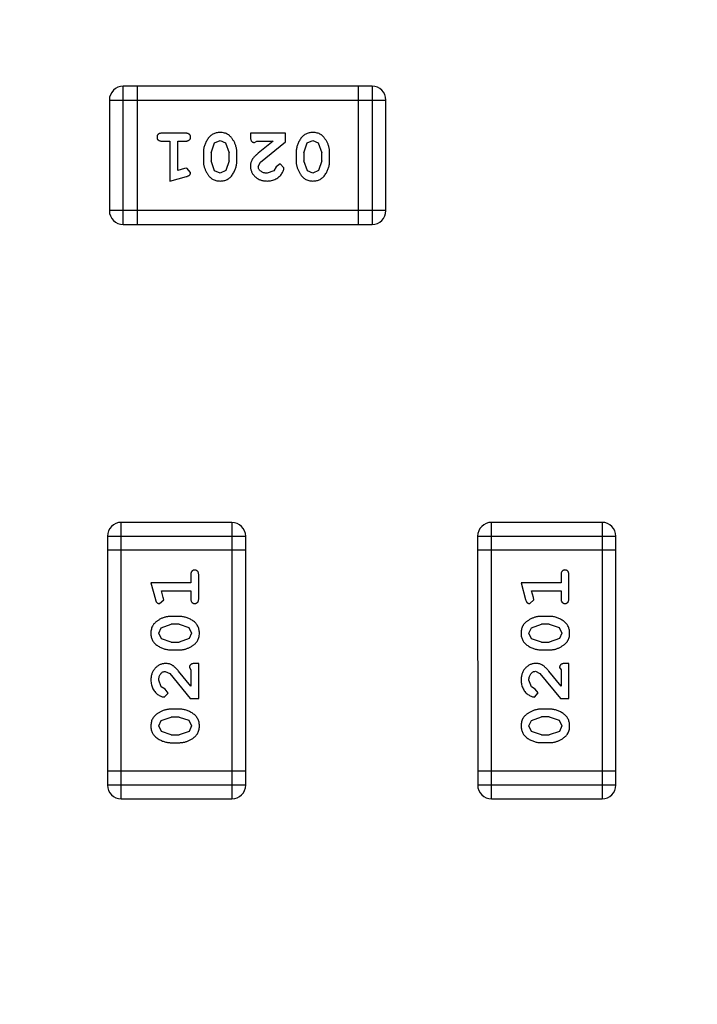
# Model space of a CAD drawing. Header units: millimetres. Extents: x -49 to 165, y -182 to -55.
# Tile 82 of 93: x 134.98 to 136.48, y -119.81 to -117.64. Entities that reach past the tile are written whole.
import ezdxf

# ---------------------------------------------------------------- set-up
doc = ezdxf.new("R2010")
doc.units = ezdxf.units.MM
doc.header["$LTSCALE"] = 1.21
doc.header["$MEASUREMENT"] = 0
doc.header["$PDMODE"] = 3
doc.header["$PDSIZE"] = 0.3125
doc.layers.get('0').update_dxf_attribs({"linetype": 'CONTINUOUS'})
doc.layers.get('DEFPOINTS').update_dxf_attribs({"linetype": 'CONTINUOUS'})
doc.layers.add('Dim', color=3, linetype='CONTINUOUS', lineweight=25)
doc.styles.get("Standard").update_dxf_attribs({"font": 'txt', "width": 0.8})
doc.dimstyles.get("Standard").update_dxf_attribs({"dimtxt": 0.15625, "dimasz": 0.1875, "dimexe": 0.125, "dimexo": 0.0625, "dimgap": 0.09, "dimtad": 0, "dimtih": 1, "dimtoh": 1, "dimzin": 4, "dimdsep": 46, "dimtxsty": 'Standard', "dimblk": '_FILLED', "dimblk1": '_FILLED', "dimblk2": '_FILLED', "dimcen": 0.09, "dimazin": 1, "dimtp": 0.01, "dimtm": 0.01, "dimtfac": 1, "dimtofl": 0, "dimtmove": 0, "dimatfit": 3, "dimldrblk": '_FILLED', "dimfxl": 1, "dimtolj": 1, "dimtzin": 4, "dimarcsym": 0})

# ---------------------------------------------------------------- blocks, each defined once
blk = doc.blocks.new('_FILLED')
at = {"color": 0, "linetype": 'ByBlock'}
blk.add_solid([(0, 0), (-1, 0.1667), (-1, -0.1667)], dxfattribs=at)
blk = doc.blocks.new('*D79')
at = {"layer": 'DEFPOINTS', "color": 0}
for p in [(103.9882, -113.9099), (95.9455, -118.3888), (95.7094, -126.5744), (123.0081, -126.5744), (150.6978, -126.5744)]:
    blk.add_point(p, dxfattribs=at)
at = {"layer": 'Dim', "color": 0, "lineweight": -2}
for p, q in [((103.9361, -113.8752), (99.3703, -110.835)), ((95.6469, -126.5744), (94.6096, -126.5744))]:
    blk.add_line(p, q, dxfattribs=at)
for start, end in [(149.38213, 160.15016), (166.19189, 176.95991)]:
    blk.add_arc((123.0081, -126.5744), 28.2735, start, end, dxfattribs=at)
at = {"layer": 'Dim', "color": 0, "lineweight": -2, "xscale": 1.5, "yscale": 1.5, "zscale": 1.5}
for p, rotation in [((99.4744, -110.9043), 57.86208909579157), ((94.7346, -126.5744), 268.4799565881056)]:
    blk.add_blockref('_FILLED', p, dxfattribs=dict(at, rotation=rotation))
at = {"layer": 'Dim', "color": 0, "insert": (95.9455, -118.3888), "char_height": 1.5, "attachment_point": 5, "rotation": 73.171}
blk.add_mtext('\\A1;34%%d', dxfattribs=at)

msp = doc.modelspace()

# ---------------------------------------------------------------- linework, layer by layer
at = {"color": 6, "linetype": 'Continuous'}
for p, q in [((135.76, -117.7864), (135.2113, -117.7865)), ((135.2113, -118.0913), (135.2113, -117.7865)), ((135.2418, -117.7865), (135.2418, -118.0913)), ((135.7295, -117.7864), (135.7295, -118.0912)), ((135.76, -117.7864), (135.76, -118.0912)), ((135.1808, -117.817), (135.7904, -117.8169)), ((135.1808, -117.817), (135.1809, -118.0608)), ((135.7905, -118.0607), (135.7904, -117.8169)), ((135.3488, -117.8901), (135.2969, -117.8901)), ((135.569, -117.8901), (135.4919, -117.8901)), ((135.4919, -117.8901), (135.4919, -117.8979)), ((135.569, -117.909), (135.569, -117.8901)), ((135.2969, -117.9074), (135.3142, -117.9074)), ((135.3142, -117.9074), (135.3142, -117.9955)), ((135.3315, -117.9074), (135.3488, -117.9074)), ((135.3315, -117.9724), (135.3315, -117.9074)), ((135.4054, -117.9334), (135.4127, -117.9116)), ((135.4127, -117.9116), (135.425, -117.9058)), ((135.425, -117.9058), (135.4371, -117.9111)), ((135.4371, -117.9111), (135.4447, -117.9334)), ((135.5006, -117.9105), (135.5061, -117.9074)), ((135.5061, -117.9074), (135.5423, -117.9074)), ((135.5423, -117.9074), (135.5087, -117.9344)), ((135.514, -117.9539), (135.569, -117.909)), ((135.6099, -117.9334), (135.6172, -117.9116)), ((135.6172, -117.9116), (135.6295, -117.9058)), ((135.6295, -117.9058), (135.6416, -117.9111)), ((135.6416, -117.9111), (135.6493, -117.9334)), ((135.3881, -117.9331), (135.3881, -117.9509)), ((135.4054, -117.9334), (135.4054, -117.9506)), ((135.4447, -117.9506), (135.4447, -117.9334)), ((135.4621, -117.9509), (135.4621, -117.9331)), ((135.5926, -117.9331), (135.5926, -117.9509)), ((135.6099, -117.9334), (135.6099, -117.9506)), ((135.6493, -117.9506), (135.6493, -117.9334)), ((135.6666, -117.9509), (135.6666, -117.9331)), ((135.413, -117.9729), (135.4054, -117.9506)), ((135.4447, -117.9506), (135.4375, -117.9724)), ((135.5093, -117.9636), (135.514, -117.9539)), ((135.5571, -117.9577), (135.5486, -117.9643)), ((135.5659, -117.9661), (135.5571, -117.9577)), ((135.6175, -117.9729), (135.6099, -117.9506)), ((135.6493, -117.9506), (135.642, -117.9724)), ((135.3465, -117.9682), (135.3315, -117.9724)), ((135.3519, -117.9672), (135.3465, -117.9682)), ((135.3598, -117.9764), (135.3519, -117.9672)), ((135.4251, -117.9782), (135.413, -117.9729)), ((135.4375, -117.9724), (135.4251, -117.9782)), ((135.5436, -117.9728), (135.5287, -117.9782)), ((135.5486, -117.9643), (135.5436, -117.9728)), ((135.6296, -117.9782), (135.6175, -117.9729)), ((135.642, -117.9724), (135.6296, -117.9782)), ((135.3142, -117.9955), (135.3508, -117.9856)), ((135.7905, -118.0607), (135.1809, -118.0608)), ((135.2113, -118.0913), (135.76, -118.0912)), ((135.4509, -118.7481), (135.2071, -118.7481)), ((135.2071, -119.3577), (135.2071, -118.7481)), ((135.4509, -118.7481), (135.451, -119.3577)), ((136.2673, -118.748), (136.0234, -118.748)), ((136.0235, -119.3576), (136.0234, -118.748)), ((136.2673, -118.748), (136.2673, -119.3576)), ((135.1766, -118.7786), (135.4814, -118.7786)), ((135.1766, -118.7786), (135.1767, -119.3272)), ((135.4815, -119.3272), (135.4814, -118.7786)), ((135.9929, -118.7785), (136.2977, -118.7785)), ((135.9929, -118.7785), (135.993, -119.3272)), ((136.2978, -119.3271), (136.2977, -118.7785)), ((135.4814, -118.809), (135.1766, -118.8091)), ((136.2977, -118.809), (135.9929, -118.809)), ((135.3605, -118.8641), (135.3605, -118.8814)), ((135.3778, -118.916), (135.3778, -118.8641)), ((136.1768, -118.864), (136.1768, -118.8813)), ((136.1941, -118.916), (136.1941, -118.864)), ((135.3605, -118.8814), (135.2724, -118.8814)), ((135.2724, -118.8814), (135.2823, -118.918)), ((136.1768, -118.8813), (136.0887, -118.8814)), ((136.0887, -118.8814), (136.0986, -118.9179)), ((135.2955, -118.8987), (135.3605, -118.8987)), ((135.2997, -118.9137), (135.2955, -118.8987)), ((135.3007, -118.9191), (135.2997, -118.9137)), ((135.3605, -118.8987), (135.3605, -118.916)), ((136.1118, -118.8987), (136.1768, -118.8987)), ((136.116, -118.9137), (136.1118, -118.8987)), ((136.117, -118.9191), (136.116, -118.9137)), ((136.1768, -118.8987), (136.1768, -118.916)), ((135.2914, -118.927), (135.3007, -118.9191)), ((136.1078, -118.927), (136.117, -118.9191)), ((135.3347, -118.9554), (135.317, -118.9554)), ((136.1511, -118.9553), (136.1333, -118.9553)), ((135.2897, -118.9924), (135.295, -118.9802)), ((135.295, -118.9802), (135.3173, -118.9727)), ((135.3345, -118.9727), (135.3173, -118.9727)), ((135.3345, -118.9727), (135.3563, -118.9799)), ((135.3563, -118.9799), (135.3621, -118.9922)), ((136.106, -118.9923), (136.1113, -118.9802)), ((136.1113, -118.9802), (136.1336, -118.9726)), ((136.1508, -118.9726), (136.1336, -118.9726)), ((136.1508, -118.9726), (136.1726, -118.9798)), ((136.1726, -118.9798), (136.1784, -118.9921)), ((135.2955, -119.0047), (135.2897, -118.9924)), ((135.3621, -118.9922), (135.3568, -119.0043)), ((136.1118, -119.0047), (136.106, -118.9923)), ((136.1784, -118.9921), (136.1731, -119.0043)), ((135.3173, -119.012), (135.2955, -119.0047)), ((135.3173, -119.012), (135.3345, -119.012)), ((135.3568, -119.0043), (135.3345, -119.012)), ((136.1336, -119.0119), (136.1118, -119.0047)), ((136.1336, -119.0119), (136.1508, -119.0119)), ((136.1731, -119.0043), (136.1508, -119.0119)), ((135.317, -119.0293), (135.3348, -119.0293)), ((136.1333, -119.0292), (136.1511, -119.0292)), ((135.3573, -119.0678), (135.3605, -119.0733)), ((135.3778, -119.0592), (135.3699, -119.0592)), ((135.3778, -119.1363), (135.3778, -119.0592)), ((136.1737, -119.0678), (136.1768, -119.0733)), ((136.1941, -119.0591), (136.1863, -119.0591)), ((136.1941, -119.1362), (136.1941, -119.0591)), ((135.3042, -119.0765), (135.3139, -119.0813)), ((135.3139, -119.0813), (135.3589, -119.1363)), ((135.3605, -119.1095), (135.3335, -119.0759)), ((135.3605, -119.0733), (135.3605, -119.1095)), ((136.1206, -119.0764), (136.1303, -119.0812)), ((136.1303, -119.0812), (136.1753, -119.1362)), ((136.1768, -119.1095), (136.1498, -119.0759)), ((136.1768, -119.0733), (136.1768, -119.1095)), ((135.2951, -119.1109), (135.2897, -119.096)), ((135.3036, -119.1158), (135.2951, -119.1109)), ((136.1114, -119.1108), (136.106, -119.0959)), ((136.1199, -119.1158), (136.1114, -119.1108)), ((135.3017, -119.1331), (135.3102, -119.1243)), ((135.3102, -119.1243), (135.3036, -119.1158)), ((136.1181, -119.1331), (136.1265, -119.1242)), ((136.1265, -119.1242), (136.1199, -119.1158)), ((135.3589, -119.1363), (135.3778, -119.1363)), ((136.1753, -119.1362), (136.1941, -119.1362)), ((135.295, -119.1847), (135.3173, -119.1772)), ((135.3348, -119.1599), (135.317, -119.1599)), ((135.3345, -119.1772), (135.3173, -119.1772)), ((135.3345, -119.1772), (135.3563, -119.1844)), ((136.1113, -119.1847), (136.1336, -119.1771)), ((136.1511, -119.1598), (136.1333, -119.1598)), ((136.1508, -119.1771), (136.1336, -119.1771)), ((136.1508, -119.1771), (136.1726, -119.1844)), ((135.2897, -119.1969), (135.295, -119.1847)), ((135.2955, -119.2092), (135.2897, -119.1969)), ((135.3563, -119.1844), (135.3621, -119.1967)), ((135.3621, -119.1967), (135.3568, -119.2089)), ((136.106, -119.1968), (136.1113, -119.1847)), ((136.1118, -119.2092), (136.106, -119.1968)), ((136.1726, -119.1844), (136.1784, -119.1966)), ((136.1784, -119.1966), (136.1731, -119.2088)), ((135.3173, -119.2165), (135.2955, -119.2092)), ((135.3173, -119.2165), (135.3345, -119.2165)), ((135.3568, -119.2089), (135.3345, -119.2165)), ((136.1336, -119.2164), (136.1118, -119.2092)), ((136.1336, -119.2164), (136.1508, -119.2164)), ((136.1731, -119.2088), (136.1508, -119.2164)), ((135.317, -119.2338), (135.3348, -119.2338)), ((136.1334, -119.2337), (136.1511, -119.2337)), ((135.4814, -119.2967), (135.1766, -119.2967)), ((136.2978, -119.2967), (135.993, -119.2967)), ((135.4815, -119.3272), (135.1767, -119.3272)), ((136.2978, -119.3271), (135.993, -119.3272)), ((135.2071, -119.3577), (135.451, -119.3577)), ((136.0235, -119.3576), (136.2673, -119.3576))]:
    msp.add_line(p, q, dxfattribs=at)
at = {"color": 7, "linetype": 'Continuous'}
msp.add_arc((123.0081, -126.5744), 24.48, 100.97933, 79.01595, dxfattribs=at)
at = {"color": 6, "linetype": 'Continuous'}
for centre, start, end in [((135.2113, -117.8169), 90.0045, 180.0045), ((135.76, -117.8169), 0.0045, 90.0045), ((135.2113, -118.0608), 180.0045, 270.0045), ((135.76, -118.0607), 270.0045, 0.0045), ((135.2071, -118.7786), 90.0045, 180.0045), ((135.4509, -118.7786), 0.0045, 90.0045), ((136.0234, -118.7785), 90.0045, 180.0045), ((136.2673, -118.7785), 0.0045, 90.0045), ((135.2071, -119.3272), 180.0045, 270.0045), ((135.451, -119.3272), 270.0045, 0.0045), ((136.0235, -119.3272), 180.0045, 270.0045), ((136.2673, -119.3271), 270.0045, 0.0045)]:
    msp.add_arc(centre, 0.0305, start, end, dxfattribs=at)
for points, knots in [([(135.2969, -117.8901), (135.296, -117.8901), (135.2943, -117.8902), (135.292, -117.8906), (135.29, -117.8913), (135.2885, -117.8924), (135.2873, -117.8938), (135.2865, -117.8953), (135.286, -117.897), (135.2859, -117.8981), (135.2859, -117.8987)], [0, 0, 0, 0, 0.169012, 0.317488, 0.445429, 0.560977, 0.67065, 0.776666, 0.88492, 1, 1, 1, 1]), ([(135.3598, -117.8987), (135.3598, -117.8981), (135.3597, -117.8969), (135.3592, -117.8953), (135.3584, -117.8938), (135.3572, -117.8924), (135.3556, -117.8913), (135.3537, -117.8906), (135.3514, -117.8902), (135.3497, -117.8901), (135.3488, -117.8901)], [0, 0, 0, 0, 0.115051, 0.223278, 0.329269, 0.437893, 0.554681, 0.682591, 0.83103, 1, 1, 1, 1]), ([(135.425, -117.8885), (135.4236, -117.8885), (135.4207, -117.8886), (135.4167, -117.8893), (135.4128, -117.8905), (135.4092, -117.8921), (135.4059, -117.8941), (135.4029, -117.8966), (135.4001, -117.8995), (135.3976, -117.9029), (135.3954, -117.9065), (135.3935, -117.9102), (135.3918, -117.9139), (135.3905, -117.9177), (135.3894, -117.9215), (135.3886, -117.9253), (135.3882, -117.9292), (135.3881, -117.9318), (135.3881, -117.9331)], [0, 0, 0, 0, 0.067217, 0.131051, 0.19272, 0.252824, 0.312745, 0.373449, 0.436041, 0.501494, 0.567761, 0.632087, 0.695096, 0.757109, 0.817993, 0.878657, 0.939311, 1, 1, 1, 1]), ([(135.4621, -117.9331), (135.462, -117.932), (135.462, -117.9299), (135.4617, -117.9267), (135.4612, -117.9236), (135.4605, -117.9205), (135.4596, -117.9175), (135.4585, -117.9145), (135.4572, -117.9115), (135.4558, -117.9086), (135.4542, -117.9059), (135.4526, -117.9034), (135.4509, -117.9011), (135.4493, -117.8989), (135.4476, -117.8971), (135.4459, -117.8954), (135.4441, -117.894), (135.4418, -117.8924), (135.4386, -117.8908), (135.4344, -117.8895), (135.4298, -117.8887), (135.4266, -117.8886), (135.425, -117.8885)], [0, 0, 0, 0, 0.049886, 0.09882, 0.148132, 0.19689, 0.246038, 0.295176, 0.345305, 0.395692, 0.445312, 0.491875, 0.535813, 0.577009, 0.616081, 0.652689, 0.687585, 0.720206, 0.785062, 0.85223, 0.923759, 1, 1, 1, 1]), ([(135.6295, -117.8885), (135.6281, -117.8885), (135.6253, -117.8886), (135.6212, -117.8893), (135.6173, -117.8904), (135.6138, -117.892), (135.6104, -117.8941), (135.6074, -117.8966), (135.6046, -117.8995), (135.6021, -117.9029), (135.5999, -117.9065), (135.598, -117.9102), (135.5963, -117.9139), (135.595, -117.9177), (135.5939, -117.9215), (135.5932, -117.9253), (135.5927, -117.9292), (135.5927, -117.9318), (135.5926, -117.9331)], [0, 0, 0, 0, 0.067217, 0.131051, 0.19272, 0.252824, 0.312745, 0.373449, 0.436041, 0.501494, 0.567761, 0.632087, 0.695096, 0.757109, 0.817993, 0.878657, 0.939311, 1, 1, 1, 1]), ([(135.6666, -117.9331), (135.6665, -117.932), (135.6665, -117.9299), (135.6662, -117.9267), (135.6657, -117.9236), (135.665, -117.9205), (135.6641, -117.9175), (135.663, -117.9145), (135.6618, -117.9115), (135.6603, -117.9086), (135.6587, -117.9059), (135.6571, -117.9033), (135.6554, -117.901), (135.6538, -117.8989), (135.6521, -117.8971), (135.6504, -117.8954), (135.6487, -117.894), (135.6463, -117.8924), (135.6431, -117.8908), (135.6389, -117.8895), (135.6343, -117.8886), (135.6312, -117.8885), (135.6295, -117.8885)], [0, 0, 0, 0, 0.049886, 0.09882, 0.148132, 0.19689, 0.246038, 0.295176, 0.345305, 0.395692, 0.445312, 0.491875, 0.535813, 0.577009, 0.616081, 0.652689, 0.687585, 0.720206, 0.785062, 0.85223, 0.923759, 1, 1, 1, 1]), ([(135.2859, -117.8987), (135.2859, -117.8994), (135.286, -117.9005), (135.2865, -117.9022), (135.2873, -117.9037), (135.2885, -117.905), (135.29, -117.9061), (135.292, -117.9069), (135.2943, -117.9073), (135.296, -117.9074), (135.2969, -117.9074)], [0, 0, 0, 0, 0.11517, 0.223509, 0.328254, 0.438012, 0.553651, 0.682263, 0.830856, 1, 1, 1, 1]), ([(135.3488, -117.9074), (135.3497, -117.9074), (135.3514, -117.9073), (135.3537, -117.9069), (135.3556, -117.9061), (135.3572, -117.905), (135.3584, -117.9037), (135.3592, -117.9022), (135.3597, -117.9005), (135.3598, -117.8994), (135.3598, -117.8987)], [0, 0, 0, 0, 0.169102, 0.317658, 0.446239, 0.563118, 0.671828, 0.776546, 0.884858, 1, 1, 1, 1]), ([(135.4919, -117.8979), (135.492, -117.899), (135.492, -117.901), (135.4924, -117.9037), (135.4931, -117.9059), (135.4942, -117.9077), (135.4955, -117.909), (135.497, -117.9099), (135.4987, -117.9104), (135.5, -117.9105), (135.5006, -117.9105)], [0, 0, 0, 0, 0.1844, 0.34094, 0.473574, 0.586824, 0.690029, 0.789175, 0.890445, 1, 1, 1, 1]), ([(135.5087, -117.9344), (135.5078, -117.9352), (135.5061, -117.9367), (135.5038, -117.9389), (135.5017, -117.941), (135.4998, -117.943), (135.4982, -117.9449), (135.4968, -117.9466), (135.4957, -117.9483), (135.4946, -117.9503), (135.4935, -117.9529), (135.4926, -117.9561), (135.492, -117.9593), (135.492, -117.9616), (135.4919, -117.9627)], [0, 0, 0, 0, 0.103002, 0.197728, 0.285279, 0.365235, 0.437224, 0.502446, 0.560545, 0.611446, 0.707576, 0.80349, 0.900532, 1, 1, 1, 1]), ([(135.3881, -117.9509), (135.3881, -117.9519), (135.3882, -117.9541), (135.3885, -117.9573), (135.389, -117.9604), (135.3897, -117.9635), (135.3906, -117.9666), (135.3917, -117.9696), (135.393, -117.9726), (135.3945, -117.9754), (135.3961, -117.9782), (135.3977, -117.9807), (135.3994, -117.983), (135.4011, -117.9851), (135.4028, -117.987), (135.4045, -117.9886), (135.4062, -117.9901), (135.4086, -117.9916), (135.4118, -117.9932), (135.4159, -117.9945), (135.4205, -117.9953), (135.4236, -117.9954), (135.4253, -117.9955)], [0, 0, 0, 0, 0.049855, 0.099516, 0.148482, 0.19758, 0.246804, 0.296268, 0.346517, 0.397047, 0.446826, 0.49336, 0.537801, 0.579207, 0.617974, 0.654833, 0.689171, 0.722088, 0.786392, 0.853518, 0.924186, 1, 1, 1, 1]), ([(135.4253, -117.9955), (135.4267, -117.9954), (135.4295, -117.9954), (135.4336, -117.9947), (135.4374, -117.9935), (135.441, -117.992), (135.4443, -117.9899), (135.4474, -117.9874), (135.4501, -117.9844), (135.4526, -117.981), (135.4548, -117.9774), (135.4567, -117.9737), (135.4584, -117.97), (135.4597, -117.9663), (135.4608, -117.9625), (135.4615, -117.9586), (135.462, -117.9548), (135.462, -117.9522), (135.4621, -117.9509)], [0, 0, 0, 0, 0.06692, 0.130834, 0.19258, 0.252759, 0.312631, 0.373411, 0.436359, 0.501894, 0.568244, 0.632472, 0.69556, 0.757163, 0.818592, 0.878885, 0.939235, 1, 1, 1, 1]), ([(135.5926, -117.9509), (135.5926, -117.9519), (135.5927, -117.9541), (135.593, -117.9573), (135.5935, -117.9604), (135.5942, -117.9635), (135.5951, -117.9666), (135.5962, -117.9696), (135.5975, -117.9725), (135.599, -117.9754), (135.6006, -117.9781), (135.6022, -117.9807), (135.6039, -117.983), (135.6056, -117.9851), (135.6073, -117.987), (135.609, -117.9886), (135.6107, -117.9901), (135.6131, -117.9916), (135.6163, -117.9932), (135.6204, -117.9945), (135.625, -117.9953), (135.6281, -117.9954), (135.6298, -117.9955)], [0, 0, 0, 0, 0.049855, 0.099516, 0.148482, 0.19758, 0.246804, 0.296268, 0.346517, 0.397047, 0.446826, 0.49336, 0.537801, 0.579207, 0.617974, 0.654833, 0.689171, 0.722088, 0.786392, 0.853518, 0.924186, 1, 1, 1, 1]), ([(135.6298, -117.9955), (135.6312, -117.9954), (135.634, -117.9954), (135.6381, -117.9946), (135.6419, -117.9935), (135.6455, -117.9919), (135.6488, -117.9899), (135.6519, -117.9874), (135.6547, -117.9844), (135.6571, -117.981), (135.6593, -117.9774), (135.6612, -117.9737), (135.6629, -117.97), (135.6642, -117.9663), (135.6653, -117.9625), (135.666, -117.9586), (135.6665, -117.9548), (135.6665, -117.9522), (135.6666, -117.9509)], [0, 0, 0, 0, 0.06692, 0.130834, 0.19258, 0.252759, 0.312631, 0.373411, 0.436359, 0.501894, 0.568244, 0.632472, 0.69556, 0.757163, 0.818592, 0.878885, 0.939235, 1, 1, 1, 1]), ([(135.3508, -117.9856), (135.3516, -117.9854), (135.3532, -117.9849), (135.3553, -117.984), (135.3569, -117.9831), (135.3581, -117.9821), (135.3589, -117.9809), (135.3594, -117.9796), (135.3598, -117.9781), (135.3598, -117.977), (135.3598, -117.9764)], [0, 0, 0, 0, 0.187321, 0.344927, 0.475328, 0.579604, 0.674244, 0.773631, 0.882025, 1, 1, 1, 1]), ([(135.4919, -117.9627), (135.492, -117.9638), (135.4921, -117.966), (135.4925, -117.9693), (135.4933, -117.9724), (135.4945, -117.9753), (135.4959, -117.9782), (135.4977, -117.9809), (135.4998, -117.9835), (135.5022, -117.9859), (135.5049, -117.9882), (135.5077, -117.9901), (135.5108, -117.9918), (135.514, -117.9932), (135.5174, -117.9942), (135.521, -117.995), (135.5247, -117.9954), (135.5273, -117.9954), (135.5286, -117.9955)], [0, 0, 0, 0, 0.060981, 0.120256, 0.178148, 0.236115, 0.293993, 0.352864, 0.413358, 0.476056, 0.539296, 0.602396, 0.665116, 0.728325, 0.792919, 0.859317, 0.928302, 1, 1, 1, 1]), ([(135.5287, -117.9782), (135.5273, -117.9781), (135.5246, -117.978), (135.5208, -117.9772), (135.5174, -117.9758), (135.5146, -117.9739), (135.5122, -117.9716), (135.5105, -117.9692), (135.5095, -117.9665), (135.5093, -117.9646), (135.5093, -117.9636)], [0, 0, 0, 0, 0.156344, 0.299348, 0.4327, 0.561, 0.682299, 0.791883, 0.89611, 1, 1, 1, 1]), ([(135.5286, -117.9955), (135.5303, -117.9954), (135.5337, -117.9953), (135.5386, -117.9944), (135.5434, -117.993), (135.5479, -117.991), (135.552, -117.9886), (135.5556, -117.9857), (135.5588, -117.9825), (135.5613, -117.9789), (135.5633, -117.9753), (135.5647, -117.972), (135.5657, -117.969), (135.5658, -117.967), (135.5659, -117.9661)], [0, 0, 0, 0, 0.098286, 0.193983, 0.289056, 0.384352, 0.477435, 0.566197, 0.652355, 0.737986, 0.818188, 0.887401, 0.94802, 1, 1, 1, 1]), ([(135.3691, -118.8531), (135.3685, -118.8531), (135.3673, -118.8532), (135.3657, -118.8537), (135.3642, -118.8545), (135.3628, -118.8557), (135.3618, -118.8572), (135.361, -118.8592), (135.3605, -118.8615), (135.3605, -118.8632), (135.3605, -118.8641)], [0, 0, 0, 0, 0.11517, 0.223509, 0.328254, 0.438012, 0.553651, 0.682263, 0.830856, 1, 1, 1, 1]), ([(135.3778, -118.8641), (135.3778, -118.8632), (135.3777, -118.8615), (135.3773, -118.8592), (135.3765, -118.8572), (135.3754, -118.8557), (135.3741, -118.8545), (135.3726, -118.8537), (135.3709, -118.8532), (135.3697, -118.8531), (135.3691, -118.8531)], [0, 0, 0, 0, 0.169012, 0.317488, 0.445429, 0.560977, 0.67065, 0.776666, 0.88492, 1, 1, 1, 1]), ([(136.1855, -118.853), (136.1849, -118.8531), (136.1837, -118.8531), (136.182, -118.8536), (136.1805, -118.8545), (136.1792, -118.8556), (136.1781, -118.8572), (136.1773, -118.8591), (136.1769, -118.8615), (136.1768, -118.8631), (136.1768, -118.864)], [0, 0, 0, 0, 0.11517, 0.223509, 0.328254, 0.438012, 0.553651, 0.682263, 0.830856, 1, 1, 1, 1]), ([(136.1941, -118.864), (136.1941, -118.8631), (136.1941, -118.8615), (136.1936, -118.8591), (136.1929, -118.8572), (136.1918, -118.8556), (136.1905, -118.8545), (136.1889, -118.8536), (136.1873, -118.8531), (136.1861, -118.8531), (136.1855, -118.853)], [0, 0, 0, 0, 0.169012, 0.317488, 0.445429, 0.560977, 0.67065, 0.776666, 0.88492, 1, 1, 1, 1]), ([(135.3605, -118.916), (135.3605, -118.9169), (135.3605, -118.9186), (135.361, -118.9209), (135.3618, -118.9229), (135.3628, -118.9245), (135.3642, -118.9256), (135.3657, -118.9264), (135.3673, -118.9269), (135.3685, -118.927), (135.3691, -118.927)], [0, 0, 0, 0, 0.169102, 0.317658, 0.446239, 0.563118, 0.671828, 0.776546, 0.884858, 1, 1, 1, 1]), ([(135.3691, -118.927), (135.3697, -118.927), (135.3709, -118.9269), (135.3726, -118.9264), (135.3741, -118.9256), (135.3755, -118.9244), (135.3765, -118.9229), (135.3773, -118.9209), (135.3777, -118.9186), (135.3778, -118.9169), (135.3778, -118.916)], [0, 0, 0, 0, 0.115051, 0.223278, 0.329269, 0.437893, 0.554681, 0.682591, 0.83103, 1, 1, 1, 1]), ([(136.1768, -118.916), (136.1768, -118.9169), (136.1769, -118.9185), (136.1773, -118.9209), (136.1781, -118.9228), (136.1792, -118.9244), (136.1805, -118.9255), (136.182, -118.9264), (136.1837, -118.9269), (136.1849, -118.9269), (136.1855, -118.927)], [0, 0, 0, 0, 0.169102, 0.317658, 0.446239, 0.563118, 0.671828, 0.776546, 0.884858, 1, 1, 1, 1]), ([(136.1855, -118.927), (136.1861, -118.9269), (136.1873, -118.9269), (136.1889, -118.9264), (136.1905, -118.9255), (136.1918, -118.9244), (136.1929, -118.9228), (136.1936, -118.9209), (136.1941, -118.9185), (136.1941, -118.9169), (136.1941, -118.916)], [0, 0, 0, 0, 0.115051, 0.223278, 0.329269, 0.437893, 0.554681, 0.682591, 0.83103, 1, 1, 1, 1]), ([(135.2823, -118.918), (135.2825, -118.9188), (135.283, -118.9204), (135.2838, -118.9225), (135.2848, -118.9241), (135.2858, -118.9253), (135.287, -118.9261), (135.2883, -118.9266), (135.2898, -118.927), (135.2909, -118.927), (135.2914, -118.927)], [0, 0, 0, 0, 0.187321, 0.344927, 0.475328, 0.579604, 0.674244, 0.773631, 0.882025, 1, 1, 1, 1]), ([(136.0986, -118.9179), (136.0989, -118.9188), (136.0993, -118.9203), (136.1002, -118.9224), (136.1011, -118.9241), (136.1021, -118.9252), (136.1033, -118.926), (136.1046, -118.9266), (136.1061, -118.9269), (136.1072, -118.927), (136.1078, -118.927)], [0, 0, 0, 0, 0.187321, 0.344927, 0.475328, 0.579604, 0.674244, 0.773631, 0.882025, 1, 1, 1, 1]), ([(135.317, -118.9554), (135.3159, -118.9554), (135.3138, -118.9554), (135.3106, -118.9557), (135.3075, -118.9562), (135.3044, -118.9569), (135.3013, -118.9578), (135.2983, -118.9589), (135.2953, -118.9602), (135.2924, -118.9617), (135.2897, -118.9633), (135.2872, -118.965), (135.2848, -118.9666), (135.2827, -118.9683), (135.2809, -118.97), (135.2792, -118.9717), (135.2778, -118.9734), (135.2762, -118.9758), (135.2746, -118.979), (135.2733, -118.9832), (135.2725, -118.9877), (135.2724, -118.9909), (135.2724, -118.9925)], [0, 0, 0, 0, 0.049855, 0.099516, 0.148482, 0.19758, 0.246804, 0.296268, 0.346517, 0.397047, 0.446826, 0.49336, 0.537801, 0.579207, 0.617974, 0.654833, 0.689171, 0.722088, 0.786392, 0.853518, 0.924186, 1, 1, 1, 1]), ([(135.3794, -118.9922), (135.3793, -118.9908), (135.3793, -118.988), (135.3785, -118.9839), (135.3774, -118.9801), (135.3758, -118.9765), (135.3738, -118.9731), (135.3713, -118.9701), (135.3683, -118.9673), (135.365, -118.9649), (135.3614, -118.9627), (135.3577, -118.9607), (135.354, -118.9591), (135.3502, -118.9577), (135.3464, -118.9567), (135.3426, -118.9559), (135.3387, -118.9554), (135.3361, -118.9554), (135.3347, -118.9554)], [0, 0, 0, 0, 0.067217, 0.131051, 0.19272, 0.252824, 0.312745, 0.373449, 0.436041, 0.501494, 0.567761, 0.632087, 0.695096, 0.757109, 0.817993, 0.878657, 0.939311, 1, 1, 1, 1]), ([(136.1333, -118.9553), (136.1323, -118.9553), (136.1301, -118.9553), (136.1269, -118.9556), (136.1238, -118.9562), (136.1207, -118.9568), (136.1176, -118.9578), (136.1146, -118.9589), (136.1117, -118.9602), (136.1088, -118.9617), (136.106, -118.9633), (136.1035, -118.9649), (136.1012, -118.9666), (136.0991, -118.9682), (136.0972, -118.9699), (136.0956, -118.9717), (136.0941, -118.9734), (136.0926, -118.9758), (136.091, -118.9789), (136.0897, -118.9831), (136.0889, -118.9876), (136.0888, -118.9908), (136.0887, -118.9924)], [0, 0, 0, 0, 0.049855, 0.099516, 0.148482, 0.19758, 0.246804, 0.296268, 0.346517, 0.397047, 0.446826, 0.49336, 0.537801, 0.579207, 0.617974, 0.654833, 0.689171, 0.722088, 0.786392, 0.853518, 0.924186, 1, 1, 1, 1]), ([(136.1957, -118.9922), (136.1957, -118.9907), (136.1956, -118.9879), (136.1949, -118.9838), (136.1938, -118.98), (136.1922, -118.9764), (136.1901, -118.9731), (136.1876, -118.97), (136.1847, -118.9672), (136.1813, -118.9648), (136.1777, -118.9626), (136.174, -118.9606), (136.1703, -118.959), (136.1665, -118.9576), (136.1627, -118.9566), (136.1589, -118.9558), (136.155, -118.9554), (136.1524, -118.9553), (136.1511, -118.9553)], [0, 0, 0, 0, 0.067217, 0.131051, 0.19272, 0.252824, 0.312745, 0.373449, 0.436041, 0.501494, 0.567761, 0.632087, 0.695096, 0.757109, 0.817993, 0.878657, 0.939311, 1, 1, 1, 1]), ([(135.2724, -118.9925), (135.2724, -118.9939), (135.2725, -118.9967), (135.2732, -119.0008), (135.2743, -119.0047), (135.2759, -119.0082), (135.278, -119.0115), (135.2805, -119.0146), (135.2835, -119.0174), (135.2869, -119.0198), (135.2904, -119.022), (135.2941, -119.024), (135.2978, -119.0256), (135.3016, -119.0269), (135.3054, -119.028), (135.3092, -119.0287), (135.3131, -119.0292), (135.3157, -119.0293), (135.317, -119.0293)], [0, 0, 0, 0, 0.06692, 0.130834, 0.19258, 0.252759, 0.312631, 0.373411, 0.436359, 0.501894, 0.568244, 0.632472, 0.69556, 0.757163, 0.818592, 0.878885, 0.939235, 1, 1, 1, 1]), ([(135.3348, -119.0293), (135.3358, -119.0293), (135.338, -119.0292), (135.3411, -119.0289), (135.3443, -119.0284), (135.3474, -119.0277), (135.3504, -119.0269), (135.3534, -119.0257), (135.3564, -119.0245), (135.3592, -119.023), (135.362, -119.0214), (135.3645, -119.0198), (135.3668, -119.0182), (135.3689, -119.0165), (135.3708, -119.0148), (135.3725, -119.0131), (135.3739, -119.0114), (135.3755, -119.009), (135.3771, -119.0058), (135.3784, -119.0016), (135.3792, -118.9971), (135.3793, -118.9939), (135.3794, -118.9922)], [0, 0, 0, 0, 0.049886, 0.09882, 0.148132, 0.19689, 0.246038, 0.295176, 0.345305, 0.395692, 0.445312, 0.491875, 0.535813, 0.577009, 0.616081, 0.652689, 0.687585, 0.720206, 0.785062, 0.85223, 0.923759, 1, 1, 1, 1]), ([(136.0887, -118.9924), (136.0888, -118.9939), (136.0888, -118.9967), (136.0895, -119.0008), (136.0907, -119.0046), (136.0922, -119.0082), (136.0943, -119.0115), (136.0968, -119.0145), (136.0998, -119.0173), (136.1032, -119.0198), (136.1068, -119.022), (136.1105, -119.0239), (136.1142, -119.0256), (136.1179, -119.0269), (136.1217, -119.028), (136.1256, -119.0287), (136.1294, -119.0291), (136.132, -119.0292), (136.1333, -119.0292)], [0, 0, 0, 0, 0.06692, 0.130834, 0.19258, 0.252759, 0.312631, 0.373411, 0.436359, 0.501894, 0.568244, 0.632472, 0.69556, 0.757163, 0.818592, 0.878885, 0.939235, 1, 1, 1, 1]), ([(136.1511, -119.0292), (136.1522, -119.0292), (136.1543, -119.0292), (136.1575, -119.0289), (136.1606, -119.0284), (136.1637, -119.0277), (136.1667, -119.0268), (136.1697, -119.0257), (136.1727, -119.0244), (136.1756, -119.0229), (136.1783, -119.0214), (136.1808, -119.0197), (136.1832, -119.0181), (136.1853, -119.0164), (136.1871, -119.0147), (136.1888, -119.0131), (136.1902, -119.0113), (136.1918, -119.0089), (136.1934, -119.0058), (136.1947, -119.0016), (136.1956, -118.997), (136.1956, -118.9938), (136.1957, -118.9922)], [0, 0, 0, 0, 0.049886, 0.09882, 0.148132, 0.19689, 0.246038, 0.295176, 0.345305, 0.395692, 0.445312, 0.491875, 0.535813, 0.577009, 0.616081, 0.652689, 0.687585, 0.720206, 0.785062, 0.85223, 0.923759, 1, 1, 1, 1]), ([(135.3052, -119.0592), (135.304, -119.0592), (135.3018, -119.0593), (135.2986, -119.0598), (135.2955, -119.0606), (135.2925, -119.0617), (135.2897, -119.0632), (135.287, -119.065), (135.2844, -119.0671), (135.2819, -119.0695), (135.2797, -119.0721), (135.2777, -119.075), (135.2761, -119.078), (135.2747, -119.0812), (135.2737, -119.0846), (135.2729, -119.0882), (135.2725, -119.092), (135.2724, -119.0945), (135.2724, -119.0959)], [0, 0, 0, 0, 0.060981, 0.120256, 0.178148, 0.236115, 0.293993, 0.352864, 0.413358, 0.476056, 0.539296, 0.602396, 0.665116, 0.728325, 0.792919, 0.859317, 0.928302, 1, 1, 1, 1]), ([(135.3335, -119.0759), (135.3327, -119.0751), (135.3312, -119.0734), (135.329, -119.071), (135.3269, -119.0689), (135.3249, -119.067), (135.323, -119.0654), (135.3212, -119.0641), (135.3196, -119.0629), (135.3175, -119.0618), (135.315, -119.0607), (135.3118, -119.0598), (135.3085, -119.0593), (135.3063, -119.0592), (135.3052, -119.0592)], [0, 0, 0, 0, 0.103002, 0.197728, 0.285279, 0.365235, 0.437224, 0.502446, 0.560545, 0.611446, 0.707576, 0.80349, 0.900532, 1, 1, 1, 1]), ([(135.3699, -119.0592), (135.3689, -119.0592), (135.3669, -119.0592), (135.3642, -119.0597), (135.3619, -119.0603), (135.3602, -119.0614), (135.3589, -119.0627), (135.358, -119.0643), (135.3574, -119.066), (135.3574, -119.0672), (135.3573, -119.0678)], [0, 0, 0, 0, 0.1844, 0.34094, 0.473574, 0.586824, 0.690029, 0.789175, 0.890445, 1, 1, 1, 1]), ([(136.1215, -119.0591), (136.1204, -119.0592), (136.1182, -119.0592), (136.1149, -119.0597), (136.1118, -119.0605), (136.1089, -119.0616), (136.106, -119.0631), (136.1033, -119.0649), (136.1007, -119.067), (136.0983, -119.0694), (136.096, -119.072), (136.0941, -119.0749), (136.0924, -119.0779), (136.091, -119.0811), (136.09, -119.0846), (136.0893, -119.0881), (136.0888, -119.0919), (136.0888, -119.0945), (136.0887, -119.0958)], [0, 0, 0, 0, 0.060981, 0.120256, 0.178148, 0.236115, 0.293993, 0.352864, 0.413358, 0.476056, 0.539296, 0.602396, 0.665116, 0.728325, 0.792919, 0.859317, 0.928302, 1, 1, 1, 1]), ([(136.1498, -119.0759), (136.149, -119.075), (136.1475, -119.0733), (136.1453, -119.0709), (136.1432, -119.0688), (136.1412, -119.067), (136.1393, -119.0653), (136.1376, -119.064), (136.1359, -119.0629), (136.1339, -119.0618), (136.1313, -119.0607), (136.1282, -119.0598), (136.1249, -119.0592), (136.1226, -119.0591), (136.1215, -119.0591)], [0, 0, 0, 0, 0.103002, 0.197728, 0.285279, 0.365235, 0.437224, 0.502446, 0.560545, 0.611446, 0.707576, 0.80349, 0.900532, 1, 1, 1, 1]), ([(136.1863, -119.0591), (136.1852, -119.0591), (136.1832, -119.0592), (136.1805, -119.0596), (136.1783, -119.0603), (136.1765, -119.0614), (136.1752, -119.0627), (136.1743, -119.0642), (136.1738, -119.0659), (136.1737, -119.0671), (136.1737, -119.0678)], [0, 0, 0, 0, 0.1844, 0.34094, 0.473574, 0.586824, 0.690029, 0.789175, 0.890445, 1, 1, 1, 1]), ([(135.2897, -119.096), (135.2897, -119.0946), (135.2898, -119.0919), (135.2907, -119.0881), (135.2921, -119.0847), (135.294, -119.0818), (135.2962, -119.0795), (135.2987, -119.0777), (135.3014, -119.0767), (135.3033, -119.0766), (135.3042, -119.0765)], [0, 0, 0, 0, 0.156344, 0.299348, 0.4327, 0.561, 0.682299, 0.791883, 0.89611, 1, 1, 1, 1]), ([(136.106, -119.0959), (136.1061, -119.0945), (136.1062, -119.0918), (136.107, -119.088), (136.1084, -119.0846), (136.1103, -119.0817), (136.1126, -119.0794), (136.115, -119.0777), (136.1178, -119.0766), (136.1196, -119.0765), (136.1206, -119.0764)], [0, 0, 0, 0, 0.156344, 0.299348, 0.4327, 0.561, 0.682299, 0.791883, 0.89611, 1, 1, 1, 1]), ([(135.2724, -119.0959), (135.2725, -119.0976), (135.2726, -119.1009), (135.2734, -119.1059), (135.2749, -119.1106), (135.2768, -119.1151), (135.2793, -119.1192), (135.2822, -119.1229), (135.2854, -119.126), (135.289, -119.1285), (135.2925, -119.1305), (135.2959, -119.132), (135.2989, -119.1329), (135.3008, -119.1331), (135.3017, -119.1331)], [0, 0, 0, 0, 0.098286, 0.193983, 0.289056, 0.384352, 0.477435, 0.566197, 0.652355, 0.737986, 0.818188, 0.887401, 0.94802, 1, 1, 1, 1]), ([(136.0887, -119.0958), (136.0888, -119.0975), (136.0889, -119.1008), (136.0898, -119.1058), (136.0912, -119.1105), (136.0932, -119.115), (136.0956, -119.1192), (136.0985, -119.1228), (136.1017, -119.126), (136.1053, -119.1285), (136.1089, -119.1304), (136.1122, -119.1319), (136.1152, -119.1328), (136.1172, -119.133), (136.1181, -119.1331)], [0, 0, 0, 0, 0.098286, 0.193983, 0.289056, 0.384352, 0.477435, 0.566197, 0.652355, 0.737986, 0.818188, 0.887401, 0.94802, 1, 1, 1, 1]), ([(135.317, -119.1599), (135.3159, -119.1599), (135.3138, -119.1599), (135.3106, -119.1602), (135.3075, -119.1608), (135.3044, -119.1614), (135.3013, -119.1623), (135.2983, -119.1635), (135.2953, -119.1648), (135.2925, -119.1662), (135.2897, -119.1679), (135.2872, -119.1695), (135.2849, -119.1711), (135.2828, -119.1728), (135.2809, -119.1745), (135.2793, -119.1762), (135.2778, -119.178), (135.2763, -119.1803), (135.2747, -119.1835), (135.2734, -119.1877), (135.2726, -119.1922), (135.2725, -119.1954), (135.2724, -119.197)], [0, 0, 0, 0, 0.049855, 0.099516, 0.148482, 0.19758, 0.246804, 0.296268, 0.346517, 0.397047, 0.446826, 0.49336, 0.537801, 0.579207, 0.617974, 0.654833, 0.689171, 0.722088, 0.786392, 0.853518, 0.924186, 1, 1, 1, 1]), ([(135.3794, -119.1968), (135.3793, -119.1953), (135.3793, -119.1925), (135.3786, -119.1884), (135.3774, -119.1846), (135.3758, -119.181), (135.3738, -119.1777), (135.3713, -119.1746), (135.3684, -119.1718), (135.365, -119.1694), (135.3614, -119.1672), (135.3577, -119.1652), (135.354, -119.1636), (135.3502, -119.1622), (135.3464, -119.1612), (135.3426, -119.1604), (135.3387, -119.1599), (135.3361, -119.1599), (135.3348, -119.1599)], [0, 0, 0, 0, 0.067217, 0.131051, 0.19272, 0.252824, 0.312745, 0.373449, 0.436041, 0.501494, 0.567761, 0.632087, 0.695096, 0.757109, 0.817993, 0.878657, 0.939311, 1, 1, 1, 1]), ([(136.1333, -119.1598), (136.1323, -119.1598), (136.1301, -119.1599), (136.1269, -119.1602), (136.1238, -119.1607), (136.1207, -119.1614), (136.1177, -119.1623), (136.1146, -119.1634), (136.1117, -119.1647), (136.1088, -119.1662), (136.1061, -119.1678), (136.1035, -119.1694), (136.1012, -119.1711), (136.0991, -119.1727), (136.0972, -119.1745), (136.0956, -119.1762), (136.0942, -119.1779), (136.0926, -119.1803), (136.091, -119.1834), (136.0897, -119.1876), (136.0889, -119.1922), (136.0888, -119.1953), (136.0887, -119.1969)], [0, 0, 0, 0, 0.049855, 0.099516, 0.148482, 0.19758, 0.246804, 0.296268, 0.346517, 0.397047, 0.446826, 0.49336, 0.537801, 0.579207, 0.617974, 0.654833, 0.689171, 0.722088, 0.786392, 0.853518, 0.924186, 1, 1, 1, 1]), ([(136.1957, -119.1967), (136.1957, -119.1952), (136.1956, -119.1924), (136.1949, -119.1883), (136.1938, -119.1845), (136.1922, -119.1809), (136.1902, -119.1776), (136.1876, -119.1746), (136.1847, -119.1718), (136.1813, -119.1693), (136.1777, -119.1671), (136.174, -119.1651), (136.1703, -119.1635), (136.1665, -119.1621), (136.1627, -119.1611), (136.1589, -119.1603), (136.155, -119.1599), (136.1524, -119.1598), (136.1511, -119.1598)], [0, 0, 0, 0, 0.067217, 0.131051, 0.19272, 0.252824, 0.312745, 0.373449, 0.436041, 0.501494, 0.567761, 0.632087, 0.695096, 0.757109, 0.817993, 0.878657, 0.939311, 1, 1, 1, 1]), ([(135.2724, -119.197), (135.2724, -119.1984), (135.2725, -119.2013), (135.2732, -119.2053), (135.2744, -119.2092), (135.2759, -119.2128), (135.278, -119.216), (135.2805, -119.2191), (135.2835, -119.2219), (135.2869, -119.2243), (135.2905, -119.2265), (135.2941, -119.2285), (135.2978, -119.2301), (135.3016, -119.2315), (135.3054, -119.2325), (135.3093, -119.2333), (135.3131, -119.2337), (135.3157, -119.2338), (135.317, -119.2338)], [0, 0, 0, 0, 0.06692, 0.130834, 0.19258, 0.252759, 0.312631, 0.373411, 0.436359, 0.501894, 0.568244, 0.632472, 0.69556, 0.757163, 0.818592, 0.878885, 0.939235, 1, 1, 1, 1]), ([(135.3348, -119.2338), (135.3358, -119.2338), (135.338, -119.2337), (135.3411, -119.2334), (135.3443, -119.233), (135.3474, -119.2323), (135.3504, -119.2314), (135.3534, -119.2302), (135.3564, -119.229), (135.3593, -119.2275), (135.362, -119.2259), (135.3645, -119.2243), (135.3668, -119.2227), (135.369, -119.221), (135.3708, -119.2193), (135.3725, -119.2176), (135.3739, -119.2159), (135.3755, -119.2135), (135.3771, -119.2103), (135.3784, -119.2061), (135.3792, -119.2016), (135.3793, -119.1984), (135.3794, -119.1968)], [0, 0, 0, 0, 0.049886, 0.09882, 0.148132, 0.19689, 0.246038, 0.295176, 0.345305, 0.395692, 0.445312, 0.491875, 0.535813, 0.577009, 0.616081, 0.652689, 0.687585, 0.720206, 0.785062, 0.85223, 0.923759, 1, 1, 1, 1]), ([(136.0887, -119.1969), (136.0888, -119.1984), (136.0889, -119.2012), (136.0896, -119.2053), (136.0907, -119.2091), (136.0923, -119.2127), (136.0943, -119.216), (136.0968, -119.219), (136.0998, -119.2218), (136.1032, -119.2243), (136.1068, -119.2265), (136.1105, -119.2284), (136.1142, -119.2301), (136.118, -119.2314), (136.1217, -119.2325), (136.1256, -119.2332), (136.1295, -119.2337), (136.1321, -119.2337), (136.1334, -119.2337)], [0, 0, 0, 0, 0.06692, 0.130834, 0.19258, 0.252759, 0.312631, 0.373411, 0.436359, 0.501894, 0.568244, 0.632472, 0.69556, 0.757163, 0.818592, 0.878885, 0.939235, 1, 1, 1, 1]), ([(136.1511, -119.2337), (136.1522, -119.2337), (136.1543, -119.2337), (136.1575, -119.2334), (136.1606, -119.2329), (136.1637, -119.2322), (136.1667, -119.2313), (136.1697, -119.2302), (136.1727, -119.2289), (136.1756, -119.2274), (136.1783, -119.2259), (136.1809, -119.2243), (136.1832, -119.2226), (136.1853, -119.221), (136.1871, -119.2193), (136.1888, -119.2176), (136.1902, -119.2158), (136.1918, -119.2135), (136.1934, -119.2103), (136.1947, -119.2061), (136.1956, -119.2015), (136.1957, -119.1983), (136.1957, -119.1967)], [0, 0, 0, 0, 0.049886, 0.09882, 0.148132, 0.19689, 0.246038, 0.295176, 0.345305, 0.395692, 0.445312, 0.491875, 0.535813, 0.577009, 0.616081, 0.652689, 0.687585, 0.720206, 0.785062, 0.85223, 0.923759, 1, 1, 1, 1])]:
    msp.add_open_spline(points, degree=3, knots=knots, dxfattribs=at)

# ---------------------------------------------------------------- dimensions: what is measured, and where the dimension line sits
at = {"layer": 'Dim'}
dim = msp.add_angular_dim_2l(base=(95.9455, -118.3888), line1=((123.0081, -126.5744), (103.9882, -113.9099)), line2=((95.7094, -126.5744), (150.6978, -126.5744)), dimstyle='Standard', override={"dimtxt": 1.5, "dimasz": 1.5, "dimtih": 0, "dimtoh": 0, "dimzin": 0, "dimcen": 0.198, "dimadec": 0, "dimazin": 0, "dimtp": 0, "dimtm": 0, "dimtdec": 4, "dimtzin": 0, "dimarcsym": 1}, dxfattribs=at)
dim.commit()
dim.dimension.update_dxf_attribs({"geometry": '*D79', "text_midpoint": (95.9455, -118.3888)})

doc.saveas('drawing.dxf')
